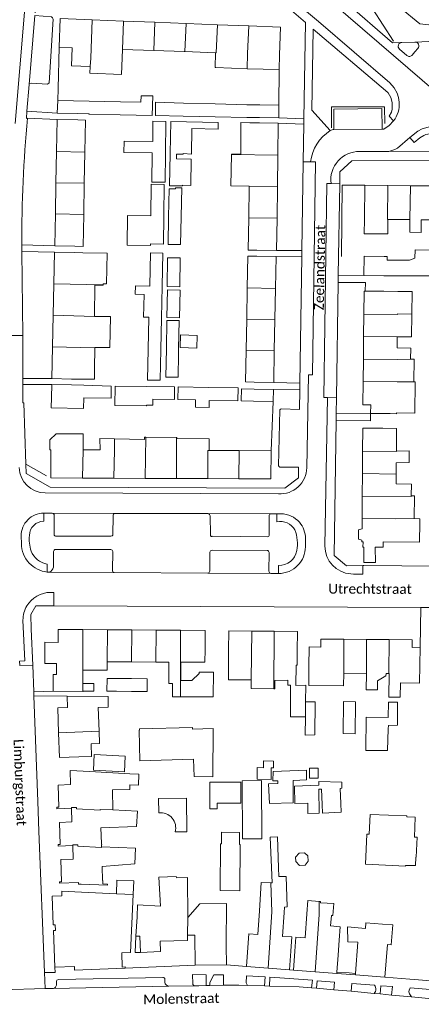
# Model space of a CAD drawing. Extents: x 177628 to 188968, y 384226 to 390673.
# Tile 204 of 256: x 183794 to 183897, y 386017 to 386269. Entities that reach past the tile are written whole.
import ezdxf

# ---------------------------------------------------------------- set-up
doc = ezdxf.new("R2010")
doc.units = 0
for name, color, linetype, lineweight in [('B01_F', 14, 'Continuous', 9), ('B01_T', 14, 'Continuous', 9), ('B02_F', 14, 'Continuous', 9), ('B02_T', 14, 'Continuous', 9), ('B07_D', 14, 'Continuous', 9), ('B11_D', 14, 'Continuous', 9), ('B11_F', 14, 'Continuous', 9), ('B11_S', 14, 'Continuous', 9), ('B14_F', 14, 'Continuous', 9), ('T03_F', 253, 'Continuous', 9), ('T03_T', 253, 'Continuous', 9), ('T04_F', 253, 'HAAG', 9), ('T04_T', 253, 'HAAG', 9), ('T05_F', 253, 'Continuous', 9), ('T05_T', 253, 'Continuous', 9), ('T13_F', 253, 'Continuous', 9), ('T22_F', 253, 'Continuous', 9), ('T22_T', 253, 'Continuous', 9), ('V00_F', 8, 'Continuous', 9), ('V00_T', 8, 'Continuous', 9), ('Z06', 7, 'Continuous', 9)]:
    doc.layers.add(name, color=color, linetype=linetype, lineweight=lineweight)
doc.styles.add('Legend', font='calibri.ttf')
doc.linetypes.add('HAAG', pattern='A,4,-1,[5,TOPOCAD.SHX,S=0.35,R=0,X=-0.35,Y=-0.35],-1', length=6)

msp = doc.modelspace()

# ---------------------------------------------------------------- linework, layer by layer
at = {"layer": 'B01_F', "linetype": 'Continuous'}
for points in [[(183860.731, 386256.056), (183860.772, 386259.811)], [(183852.563, 386256.263), (183860.731, 386256.056)], [(183850.913, 386242.492), (183853.202, 386242.467)], [(183816.783, 386209.124), (183810.602, 386209.27)], [(183809.842, 386176.96), (183813.559, 386176.942)], [(183890.655, 386168.385), (183895.3, 386168.305)], [(183810.688, 386162.978), (183803.773, 386163.043), (183802.097, 386161.496), (183802.098, 386158.963), (183802.41, 386158.962)], [(183885.209, 386134.073), (183885.252, 386130.136), (183882.286, 386130.142), (183882.311, 386134.094)], [(183841.759, 386107.905), (183841.735, 386104.661)], [(183896.705, 386108.477), (183894.64, 386108.399)], [(183896.57, 386099.297), (183896.705, 386108.477)], [(183843.842, 386095.834), (183843.959, 386102.149), (183840.259, 386102.162)], [(183847.72, 386100.189), (183847.756, 386104.07)], [(183865.01, 386103.902), (183864.947, 386098.763), (183867.48, 386098.79), (183867.439, 386094.521)], [(183802.956, 386097.279), (183802.963, 386098.495)], [(183810.531, 386097.177), (183802.956, 386097.279)], [(183817.023, 386095.94), (183806.545, 386095.971)], [(183812.817, 386080.581), (183809.514, 386080.467)], [(183847.183, 386032.345), (183847.217, 386043.023)], [(183876.024, 386033.682), (183876.25, 386037.108)], [(183878.156, 386037.072), (183878.208, 386033.27), (183880.765, 386033.129)], [(183889.688, 386037.577), (183889.274, 386032.509), (183888.316, 386032.58)]]:
    msp.add_lwpolyline(points, dxfattribs=at)
at = {"layer": 'B01_T', "linetype": 'Continuous'}
for points in [[(183812.981, 386268.744), (183804.804, 386269.064), (183804.517, 386261.736)], [(183812.981, 386268.744), (183820.959, 386268.432)], [(183820.959, 386268.432), (183828.937, 386268.12)], [(183828.937, 386268.12), (183836.914, 386267.809)], [(183836.914, 386267.809), (183844.934, 386267.495)], [(183844.934, 386267.495), (183852.917, 386267.183)], [(183852.917, 386267.183), (183861.047, 386266.865), (183860.772, 386259.811)], [(183804.517, 386261.736), (183807.822, 386261.607)], [(183828.655, 386260.906), (183820.675, 386261.171)], [(183836.479, 386260.647), (183828.655, 386260.906)], [(183803.842, 386235.113), (183803.988, 386243.285)], [(183803.988, 386243.285), (183809.25, 386243.191)], [(183811.069, 386234.985), (183811.216, 386243.15), (183809.25, 386243.191)], [(183853.202, 386242.467), (183855.651, 386242.44)], [(183860.447, 386242.381), (183855.651, 386242.44)], [(183860.346, 386234.179), (183860.447, 386242.381)], [(183803.7, 386227.141), (183803.842, 386235.113)], [(183810.926, 386227.013), (183811.069, 386234.985)], [(183860.246, 386226.11), (183860.346, 386234.179)], [(183803.559, 386219.17), (183803.7, 386227.141)], [(183810.783, 386219.041), (183810.926, 386227.013)], [(183852.911, 386218.174), (183853.007, 386226.197)], [(183853.007, 386226.197), (183853.008, 386226.27)], [(183860.147, 386218.085), (183860.246, 386226.11)], [(183882.461, 386217.836), (183882.55, 386226.505)], [(183882.55, 386226.505), (183888.45, 386226.444)], [(183888.45, 386226.444), (183894.22, 386226.384)], [(183894.22, 386226.384), (183899.95, 386226.325)], [(183803.559, 386219.17), (183803.413, 386210.998)], [(183808.51, 386210.907), (183810.636, 386210.87), (183810.783, 386219.041)], [(183854.96, 386209.916), (183852.812, 386209.937), (183852.911, 386218.174)], [(183860.147, 386218.085), (183860.046, 386209.853)], [(183882.423, 386214.127), (183882.461, 386217.836)], [(183888.461, 386217.774), (183888.422, 386214.053)], [(183894.067, 386217.716), (183888.461, 386217.774)], [(183899.887, 386217.657), (183896.949, 386217.687)], [(183803.413, 386210.998), (183808.51, 386210.907)], [(183860.046, 386209.853), (183854.96, 386209.916)], [(183803.178, 386201.353), (183803.367, 386209.436)], [(183803.367, 386209.436), (183808.385, 386209.318)], [(183810.602, 386209.27), (183808.385, 386209.318)], [(183854.991, 386208.361), (183852.705, 386208.407), (183852.55, 386200.269)], [(183859.897, 386208.269), (183854.991, 386208.361)], [(183859.744, 386200.134), (183859.897, 386208.269)], [(183802.989, 386193.278), (183803.178, 386201.353)], [(183852.55, 386200.269), (183852.4, 386192.334)], [(183859.595, 386192.199), (183859.744, 386200.134)], [(183882.667, 386199.479), (183882.376, 386199.482), (183882.313, 386193.617)], [(183887.42, 386199.428), (183882.667, 386199.479)], [(183890.997, 386199.385), (183887.42, 386199.428)], [(183802.801, 386185.202), (183802.989, 386193.278)], [(183852.4, 386192.334), (183852.249, 386184.399)], [(183859.446, 386184.263), (183859.595, 386192.199)], [(183882.25, 386187.834), (183882.313, 386193.617)], [(183882.189, 386182.101), (183882.25, 386187.834)], [(183890.838, 386184.963), (183890.868, 386187.762)], [(183890.868, 386187.762), (183890.869, 386187.811)], [(183802.801, 386185.202), (183802.612, 386177.127)], [(183859.446, 386184.263), (183859.293, 386176.128)], [(183882.127, 386176.349), (183882.189, 386182.101)], [(183802.612, 386177.127), (183807.696, 386177.009)], [(183807.696, 386177.009), (183809.842, 386176.96)], [(183854.304, 386176.222), (183852.095, 386176.267)], [(183859.293, 386176.128), (183854.304, 386176.222)], [(183884.05, 386168.232), (183884.073, 386170.412), (183882.063, 386170.432), (183882.127, 386176.349)], [(183889.049, 386168.178), (183884.05, 386168.232)], [(183889.049, 386168.178), (183890.653, 386168.16), (183890.655, 386168.385)], [(183882.015, 386158.591), (183882.059, 386164.462), (183887.185, 386164.423)], [(183890.626, 386158.615), (183890.667, 386164.399), (183887.185, 386164.423)], [(183802.41, 386158.962), (183802.364, 386151.747), (183810.489, 386151.71)], [(183810.633, 386158.925), (183814.949, 386158.905)], [(183850.453, 386158.745), (183842.791, 386158.78)], [(183858.629, 386158.708), (183858.596, 386151.493), (183850.42, 386151.53)], [(183850.453, 386158.745), (183858.629, 386158.708)], [(183881.972, 386152.848), (183882.015, 386158.591)], [(183890.605, 386155.634), (183890.584, 386152.745)], [(183881.929, 386147.105), (183881.972, 386152.848)], [(183890.584, 386152.745), (183890.566, 386150.24)], [(183810.489, 386151.71), (183818.469, 386151.674)], [(183818.469, 386151.674), (183826.459, 386151.638)], [(183826.459, 386151.638), (183834.469, 386151.602)], [(183834.469, 386151.602), (183842.445, 386151.566)], [(183842.445, 386151.566), (183850.42, 386151.53)], [(183881.885, 386141.342), (183881.929, 386147.105)], [(183881.866, 386138.775), (183881.885, 386141.342)], [(183885.209, 386134.073), (183887.28, 386134.057), (183887.29, 386135.416), (183896.54, 386135.347), (183896.578, 386140.347)], [(183881.866, 386138.775), (183880.962, 386138.469), (183880.936, 386136.147), (183881.844, 386135.817)], [(183882.311, 386134.094), (183882.1, 386134.096), (183882.111, 386135.455), (183881.841, 386135.458), (183881.844, 386135.817)], [(183802.963, 386098.495), (183802.982, 386101.516), (183803.862, 386101.509), (183803.88, 386104.319), (183800.86, 386104.341), (183800.9, 386109.771), (183804.259, 386109.747), (183804.283, 386113.047), (183810.604, 386113.001)], [(183810.604, 386113.001), (183816.829, 386112.956)], [(183816.829, 386112.956), (183823.034, 386112.911)], [(183823.034, 386112.911), (183829.249, 386112.865)], [(183829.249, 386112.865), (183835.465, 386112.82)], [(183835.465, 386112.82), (183841.795, 386112.774), (183841.759, 386107.905)], [(183847.791, 386107.725), (183847.839, 386112.695), (183853.709, 386112.638)], [(183853.709, 386112.638), (183859.45, 386112.583)], [(183859.45, 386112.583), (183865.336, 386112.526), (183865.288, 386107.585)], [(183868.309, 386103.573), (183868.341, 386108.573), (183871.341, 386108.554), (183871.353, 386110.564), (183877.24, 386110.527)], [(183877.24, 386110.527), (183883.01, 386110.49)], [(183883.01, 386110.49), (183888.75, 386110.453)], [(183888.75, 386110.453), (183894.653, 386110.416), (183894.64, 386108.399)], [(183847.791, 386107.725), (183847.756, 386104.07)], [(183865.288, 386107.585), (183865.256, 386103.9), (183865.01, 386103.902)], [(183877.175, 386101.868), (183877.118, 386098.665), (183868.278, 386098.723), (183868.309, 386103.573)], [(183882.986, 386101.833), (183877.175, 386101.868)], [(183887.988, 386101.803), (183888.7, 386101.799)], [(183888.7, 386101.799), (183888.744, 386101.799)], [(183804.379, 386086.671), (183804.163, 386092.983), (183806.644, 386093.068), (183806.545, 386095.971)], [(183809.514, 386080.467), (183804.598, 386080.298), (183804.379, 386086.671)], [(183812.317, 386076.729), (183807.323, 386076.98), (183807.45, 386073.423), (183804.232, 386073.308), (183804.435, 386067.625), (183803.91, 386067.608), (183803.914, 386067.265), (183807.651, 386067.388)], [(183812.317, 386076.729), (183822.603, 386076.196)], [(183818.114, 386072.038), (183822.597, 386072.181), (183822.599, 386073.364)], [(183807.651, 386067.388), (183807.787, 386063.877), (183804.589, 386063.776), (183804.768, 386058.103), (183804.252, 386058.074), (183804.248, 386057.73), (183807.997, 386057.868)], [(183815.322, 386057.511), (183815.304, 386058.081), (183815.374, 386058.083), (183815.364, 386058.403), (183815.294, 386058.401), (183815.169, 386062.369), (183824.287, 386062.749), (183824.481, 386066.634), (183818.252, 386066.932)], [(183807.997, 386057.868), (183808.13, 386054.366), (183804.918, 386054.243), (183805.112, 386048.574), (183804.59, 386048.55), (183804.609, 386048.197), (183809.452, 386048.373), (183809.468, 386048.024), (183810.179, 386047.982)], [(183824.015, 386057.173), (183815.322, 386057.511)], [(183823.858, 386053.21), (183824.015, 386057.173)], [(183823.858, 386053.21), (183815.483, 386052.519), (183815.62, 386048.877), (183815.684, 386048.879), (183815.696, 386048.585), (183815.631, 386048.583), (183815.651, 386048.06), (183816.85, 386048.005), (183816.835, 386047.685), (183810.179, 386047.982)], [(183810.186, 386045.951), (183805.191, 386046.214), (183805.231, 386044.991), (183802.733, 386044.906), (183803.008, 386037.61), (183803.517, 386037.632), (183803.578, 386036.183), (183803.068, 386036.162), (183803.421, 386026.802)], [(183810.186, 386045.951), (183819.135, 386045.547)], [(183821.36, 386026.527), (183821.35, 386026.834), (183820.636, 386026.811), (183820.517, 386030.479), (183822.718, 386030.551), (183823.418, 386045.354)], [(183824.135, 386034.669), (183824.395, 386039.662)], [(183852.693, 386031.824), (183852.917, 386035.27), (183855.264, 386035.108), (183855.681, 386041.141)], [(183861.951, 386040.707), (183861.532, 386034.654), (183863.898, 386034.49), (183863.667, 386030.9)], [(183864.668, 386030.827), (183864.922, 386034.482), (183867.353, 386034.309), (183867.788, 386040.43)], [(183874.029, 386039.986), (183873.838, 386037.302)], [(183882.704, 386036.695), (183882.806, 386038.089), (183887.096, 386037.774)], [(183825.252, 386030.554), (183823.918, 386030.512), (183824.135, 386034.669)], [(183825.252, 386030.554), (183825.097, 386034.7), (183824.135, 386034.669)], [(183837.265, 386034.961), (183837.306, 386033.592), (183830.269, 386033.381), (183830.362, 386030.752), (183825.252, 386030.554)], [(183839.229, 386027.275), (183839.162, 386034.955), (183837.265, 386034.961)], [(183847.183, 386032.345), (183847.227, 386027.345)], [(183852.341, 386026.926), (183852.693, 386031.824)], [(183876.024, 386033.682), (183875.758, 386029.83)], [(183880.178, 386025.153), (183880.765, 386033.129)], [(183888.316, 386032.58), (183887.702, 386024.225)], [(183863.324, 386026.135), (183863.667, 386030.9)], [(183864.315, 386026.017), (183864.668, 386030.827)], [(183875.441, 386025.51), (183875.758, 386029.83)], [(183803.421, 386026.802), (183808.417, 386026.99)], [(183808.417, 386026.99), (183808.453, 386026.041), (183821.36, 386026.527)], [(183847.227, 386027.345), (183839.229, 386027.275)], [(183857.854, 386026.529), (183852.341, 386026.926)], [(183857.854, 386026.529), (183863.324, 386026.135)], [(183869.895, 386025.609), (183864.315, 386026.017)], [(183869.895, 386025.609), (183875.419, 386025.205)], [(183875.419, 386025.205), (183875.441, 386025.51)], [(183880.151, 386024.783), (183880.178, 386025.153)], [(183887.702, 386024.225), (183880.151, 386024.783)]]:
    msp.add_lwpolyline(points, dxfattribs=at)
at = {"layer": 'B02_F', "linetype": 'Continuous'}
for points in [[(183812.187, 386248.014), (183804.142, 386248.194)], [(183820.218, 386247.834), (183812.187, 386248.014)], [(183825.39, 386247.718), (183820.218, 386247.834)], [(183829.148, 386247.696), (183836.306, 386247.508)], [(183836.306, 386247.508), (183844.393, 386247.297)], [(183844.393, 386247.297), (183852.473, 386247.085)], [(183812.199, 386244.702), (183820.104, 386244.52)], [(183820.104, 386244.52), (183828.301, 386244.332)], [(183836.207, 386244.187), (183829.14, 386244.346)], [(183844.338, 386244.005), (183836.207, 386244.187)], [(183852.437, 386243.823), (183844.338, 386244.005)], [(183835.696, 386218.395), (183835.862, 386225.819)], [(183832.317, 386211.405), (183835.538, 386211.333), (183835.696, 386218.395)], [(183830.814, 386200.712), (183830.983, 386209.149), (183827.865, 386209.211), (183827.696, 386200.785)], [(183835.338, 386200.583), (183835.425, 386207.945), (183832.195, 386207.983)], [(183888.19, 386203.392), (183893.929, 386203.381)], [(183893.929, 386203.381), (183900.027, 386203.369)], [(183827.696, 386200.785), (183827.696, 386200.761)], [(183830.651, 386192.554), (183830.814, 386200.712)], [(183827.416, 386192.638), (183827.256, 386184.633)], [(183827.42, 386192.822), (183827.416, 386192.638)], [(183830.491, 386184.558), (183830.651, 386192.554)], [(183831.915, 386184.783), (183832.042, 386191.99)], [(183831.787, 386177.523), (183831.915, 386184.783)], [(183827.256, 386184.633), (183827.098, 386176.74), (183830.333, 386176.675), (183830.491, 386184.558)], [(183826.815, 386175.133), (183818.81, 386175.225), (183818.753, 386170.247)], [(183833.956, 386171.806), (183833.993, 386175.051), (183826.815, 386175.133)], [(183842.664, 386174.878), (183834.877, 386174.978), (183834.835, 386171.755)], [(183850.175, 386171.447), (183850.218, 386174.781), (183842.664, 386174.878)], [(183810.763, 386169.506), (183802.461, 386169.668), (183802.525, 386172.29)], [(183822.98, 386097.215), (183826.998, 386097.184), (183827.023, 386100.454)], [(183810.531, 386097.177), (183810.653, 386097.175), (183810.654, 386097.274), (183813.35, 386097.248)], [(183819.118, 386097.244), (183822.98, 386097.215)], [(183867.439, 386094.521), (183869.889, 386094.516), (183869.786, 386086.109)], [(183821.388, 386080.659), (183813.491, 386081.089), (183813.276, 386077.13), (183821.173, 386076.7)], [(183883.107, 386060.744), (183882.725, 386053.1), (183892.917, 386052.589), (183892.927, 386052.787)], [(183845.719, 386058.281), (183845.609, 386046.336), (183850.655, 386046.289), (183850.764, 386058.147)]]:
    msp.add_lwpolyline(points, dxfattribs=at)
at = {"layer": 'B02_T', "linetype": 'Continuous'}
for points in [[(183804.043, 386244.952), (183804.142, 386248.194)], [(183852.473, 386247.085), (183855.779, 386247.049)], [(183860.633, 386246.996), (183855.779, 386247.049)], [(183860.597, 386243.736), (183860.633, 386246.996)], [(183809.094, 386244.797), (183804.043, 386244.952)], [(183812.068, 386244.706), (183809.094, 386244.797)], [(183812.199, 386244.702), (183812.068, 386244.706)], [(183855.65, 386243.789), (183852.437, 386243.823)], [(183855.65, 386243.789), (183860.597, 386243.736)], [(183882.331, 386203.485), (183882.409, 386208.425), (183887.495, 386208.344)], [(183887.495, 386208.344), (183888.268, 386208.332), (183888.253, 386207.407)], [(183887.39, 386203.405), (183882.331, 386203.485)], [(183888.148, 386203.393), (183887.39, 386203.405)], [(183888.19, 386203.392), (183888.148, 386203.393)], [(183802.605, 386175.605), (183802.525, 386172.29)], [(183807.66, 386175.484), (183802.605, 386175.605)], [(183810.833, 386175.401), (183807.66, 386175.484)], [(183810.815, 386172.185), (183817.773, 386172.097), (183817.791, 386175.22), (183810.833, 386175.401)], [(183854.35, 386174.458), (183851.089, 386174.518), (183851.023, 386171.442), (183854.17, 386171.384)], [(183859.258, 386174.367), (183854.35, 386174.458)], [(183859.202, 386171.291), (183859.258, 386174.367)], [(183854.17, 386171.384), (183859.202, 386171.291)]]:
    msp.add_lwpolyline(points, dxfattribs=at)
at = {"layer": 'B07_D', "linetype": 'Continuous'}
for points in [[(183812.981, 386268.744), (183812.6, 386258.999), (183812.43, 386256.823)], [(183820.959, 386268.432), (183820.675, 386261.171)], [(183828.937, 386268.12), (183828.655, 386260.906)], [(183836.914, 386267.809), (183836.634, 386260.641)], [(183844.441, 386260.363), (183844.609, 386260.357), (183844.934, 386267.495)], [(183852.917, 386267.183), (183852.607, 386260.131), (183852.563, 386256.263)], [(183811.069, 386234.985), (183803.842, 386235.113)], [(183848.518, 386234.351), (183860.346, 386234.179)], [(183810.926, 386227.013), (183803.7, 386227.141)], [(183860.246, 386226.11), (183853.007, 386226.197)], [(183888.461, 386217.774), (183888.362, 386217.775), (183888.45, 386226.444)], [(183894.22, 386226.384), (183894.067, 386217.716)], [(183810.783, 386219.041), (183803.559, 386219.17)], [(183860.147, 386218.085), (183852.911, 386218.174)], [(183803.178, 386201.353), (183815.729, 386201.062)], [(183859.744, 386200.134), (183852.55, 386200.269)], [(183802.989, 386193.278), (183813.528, 386193.002)], [(183859.595, 386192.199), (183852.4, 386192.334)], [(183882.313, 386193.617), (183890.932, 386193.473), (183890.934, 386193.648)], [(183890.934, 386193.648), (183894.584, 386193.612)], [(183882.25, 386187.834), (183890.868, 386187.762)], [(183802.801, 386185.202), (183813.597, 386184.951)], [(183859.446, 386184.263), (183852.249, 386184.399)], [(183882.189, 386182.101), (183890.851, 386182.031), (183894.269, 386182.102)], [(183882.127, 386176.349), (183890.803, 386176.269), (183895.096, 386176.315)], [(183826.644, 386162.134), (183826.459, 386151.638)], [(183834.469, 386151.602), (183834.516, 386162.049)], [(183818.469, 386151.674), (183818.614, 386158.887), (183818.637, 386161.716)], [(183810.633, 386158.925), (183810.489, 386151.71)], [(183842.445, 386151.566), (183842.477, 386158.781), (183842.791, 386158.78)], [(183850.42, 386151.53), (183850.453, 386158.745)], [(183882.015, 386158.591), (183890.625, 386158.506), (183890.626, 386158.615)], [(183881.972, 386152.848), (183890.584, 386152.745)], [(183881.929, 386147.105), (183894.39, 386146.993), (183894.394, 386147.163)], [(183881.885, 386141.342), (183890.509, 386141.303), (183895.177, 386141.344)], [(183810.556, 386102.676), (183810.604, 386113.001)], [(183816.829, 386112.956), (183816.759, 386104.787)], [(183823.006, 386104.755), (183823.034, 386112.911)], [(183829.249, 386112.865), (183829.186, 386104.724)], [(183835.459, 386095.831), (183835.465, 386112.82)], [(183853.709, 386112.638), (183853.586, 386100.185)], [(183859.35, 386097.911), (183859.45, 386112.583)], [(183877.24, 386110.527), (183877.175, 386101.868)], [(183882.986, 386101.833), (183883.01, 386110.49)], [(183888.7, 386101.799), (183888.75, 386110.453)], [(183810.531, 386097.177), (183810.541, 386099.238)], [(183867.439, 386094.521), (183867.408, 386090.688)], [(183804.379, 386086.671), (183814.727, 386087.022)], [(183818.252, 386066.932), (183814.991, 386067.088), (183814.997, 386066.918), (183808.953, 386067.203), (183808.939, 386067.602), (183807.64, 386067.556), (183807.651, 386067.388)], [(183807.997, 386057.868), (183807.973, 386058.01), (183809.272, 386058.051), (183809.283, 386057.691), (183815.327, 386057.341), (183815.322, 386057.511)], [(183858.589, 386048.311), (183858.809, 386040.924), (183857.854, 386026.529)], [(183823.418, 386045.354), (183819.135, 386045.547)], [(183869.895, 386025.609), (183870.9, 386040.209), (183870.888, 386043.555)], [(183837.355, 386039.476), (183837.265, 386034.961)]]:
    msp.add_lwpolyline(points, dxfattribs=at)
at = {"layer": 'B11_D', "linetype": 'Continuous'}
msp.add_lwpolyline([(183810.541, 386099.238), (183810.556, 386102.676)], dxfattribs=at)
at = {"layer": 'B11_F', "linetype": 'Continuous'}
for points in [[(183812.43, 386256.823), (183807.709, 386256.966), (183807.822, 386261.607)], [(183820.675, 386261.171), (183820.475, 386254.782), (183812.33, 386255.093), (183812.43, 386256.823)], [(183836.634, 386260.641), (183836.479, 386260.647)], [(183844.441, 386260.363), (183836.634, 386260.641)], [(183844.502, 386256.574), (183844.35, 386256.58), (183844.441, 386260.363)], [(183852.563, 386256.263), (183844.502, 386256.574)], [(183882.423, 386214.127), (183888.422, 386214.053)], [(183810.556, 386102.676), (183810.637, 386102.676)], [(183858.589, 386048.311), (183858.878, 386048.297), (183858.398, 386059.989), (183860.286, 386060.036), (183860.561, 386052.19)], [(183860.561, 386052.19), (183860.641, 386049.899), (183862.51, 386049.976), (183862.743, 386042.168), (183862.052, 386042.1), (183861.951, 386040.707)]]:
    msp.add_lwpolyline(points, dxfattribs=at)
at = {"layer": 'B11_S', "linetype": 'Continuous'}
for points in [[(183848.518, 386234.351), (183848.519, 386234.419), (183850.869, 386234.412), (183850.913, 386242.492)], [(183853.008, 386226.27), (183848.391, 386226.343), (183848.518, 386234.351)], [(183894.067, 386217.716), (183894.031, 386214.493), (183896.913, 386214.461), (183896.949, 386217.687)], [(183815.729, 386201.062), (183815.734, 386201.32), (183816.623, 386201.301), (183816.783, 386209.124)], [(183813.528, 386193.002), (183813.654, 386200.985), (183815.726, 386200.942), (183815.729, 386201.062)], [(183894.584, 386193.612), (183894.647, 386199.345), (183890.997, 386199.385)], [(183813.597, 386184.951), (183813.597, 386185.048), (183817.495, 386185.033), (183817.62, 386192.938), (183813.528, 386193.002)], [(183890.869, 386187.811), (183894.527, 386187.775), (183894.584, 386193.612)], [(183813.571, 386179.604), (183813.597, 386184.951)], [(183894.269, 386182.102), (183894.3, 386184.925), (183890.838, 386184.963)], [(183852.095, 386176.267), (183852.249, 386184.399)], [(183895.096, 386176.315), (183895.188, 386182.097), (183894.269, 386182.102)], [(183813.559, 386176.942), (183813.571, 386179.604)], [(183895.3, 386168.305), (183895.438, 386176.297), (183895.096, 386176.315)], [(183810.633, 386158.925), (183810.688, 386162.978)], [(183826.644, 386162.134), (183826.281, 386162.138), (183826.291, 386161.573), (183818.637, 386161.716)], [(183834.516, 386162.049), (183826.644, 386162.134)], [(183842.791, 386158.78), (183842.813, 386161.734), (183834.587, 386161.808), (183834.579, 386162.048), (183834.516, 386162.049)], [(183818.637, 386161.716), (183814.919, 386161.785), (183814.949, 386158.905)], [(183890.605, 386155.634), (183893.9, 386155.647), (183893.888, 386158.628), (183890.626, 386158.615)], [(183894.394, 386147.163), (183894.469, 386150.142), (183890.566, 386150.24)], [(183895.177, 386141.344), (183895.27, 386147.141), (183894.394, 386147.163)], [(183895.177, 386141.344), (183896.585, 386141.296), (183896.578, 386140.347)], [(183810.637, 386102.676), (183816.742, 386102.66), (183816.759, 386104.787)], [(183823.006, 386104.755), (183816.759, 386104.787)], [(183829.186, 386104.724), (183823.006, 386104.755)], [(183835.459, 386095.831), (183833.422, 386095.83), (183833.499, 386099.265), (183832.552, 386099.279), (183832.555, 386104.707), (183829.186, 386104.724)], [(183841.735, 386104.661), (183835.567, 386104.692), (183835.546, 386099.964), (183838.437, 386099.973), (183840.259, 386101.774), (183840.259, 386102.162)], [(183887.988, 386101.803), (183887.966, 386101.177), (183885.799, 386099.894), (183885.813, 386097.622), (183882.915, 386097.63), (183882.986, 386101.833)], [(183888.744, 386101.799), (183888.694, 386095.776), (183891.617, 386095.728), (183891.664, 386099.402), (183896.57, 386099.297)], [(183847.72, 386100.189), (183853.586, 386100.185)], [(183853.586, 386100.185), (183853.544, 386097.956), (183859.35, 386097.911)], [(183859.35, 386097.911), (183859.55, 386097.909), (183859.565, 386100.019), (183862.879, 386100.069), (183862.886, 386098.829), (183863.626, 386098.787), (183863.566, 386090.733), (183867.408, 386090.688)], [(183817.023, 386095.94), (183817.037, 386093.161), (183814.497, 386093.118), (183814.727, 386087.022)], [(183843.842, 386095.834), (183835.459, 386095.831)], [(183814.727, 386087.022), (183814.844, 386083.902), (183812.685, 386083.841), (183812.817, 386080.581)], [(183822.603, 386076.196), (183824.871, 386076.078), (183824.767, 386073.284), (183822.599, 386073.364)], [(183818.114, 386072.038), (183818.252, 386066.932)], [(183824.395, 386039.662), (183824.552, 386042.685), (183830.426, 386042.351), (183829.992, 386049.738), (183834.436, 386049.937), (183834.443, 386049.596), (183837.321, 386049.693), (183837.355, 386039.476)], [(183855.681, 386041.141), (183856.057, 386048.436), (183858.589, 386048.311)], [(183837.355, 386039.476), (183840.465, 386042.97), (183847.217, 386043.023)], [(183867.788, 386040.43), (183868.027, 386043.796), (183870.888, 386043.555)], [(183870.888, 386043.555), (183871.29, 386043.521), (183871.263, 386043.239), (183874.618, 386043.03), (183874.382, 386039.944), (183874.029, 386039.986)], [(183876.25, 386037.108), (183873.838, 386037.302)], [(183878.156, 386037.072), (183882.704, 386036.695)], [(183887.096, 386037.774), (183889.688, 386037.577)]]:
    msp.add_lwpolyline(points, dxfattribs=at)
at = {"layer": 'B14_F', "linetype": 'Continuous'}
for points in [[(183828.301, 386244.332), (183828.447, 386249.34), (183825.428, 386249.374), (183825.39, 386247.718)], [(183829.14, 386244.346), (183829.148, 386247.696)], [(183831.725, 386242.799), (183828.459, 386242.834), (183828.405, 386237.666), (183821.102, 386237.744), (183821.072, 386234.9), (183828.235, 386234.825), (183828.233, 386234.681)], [(183831.639, 386234.621), (183831.725, 386242.799)], [(183832.866, 386234.642), (183833.033, 386242.817), (183845.155, 386242.548)], [(183845.155, 386242.548), (183845.116, 386240.831), (183838.433, 386240.981), (183838.283, 386234.461)], [(183828.233, 386234.681), (183828.155, 386227.312), (183831.561, 386227.276), (183831.639, 386234.621)], [(183838.217, 386233.175), (183838.138, 386226.476), (183836.047, 386226.524), (183836.037, 386226.314), (183832.698, 386226.37), (183832.866, 386234.642)], [(183836.176, 386234.581), (183836.185, 386234.423), (183834.506, 386234.466), (183834.491, 386233.293), (183838.217, 386233.175)], [(183838.283, 386234.461), (183836.175, 386234.6), (183836.176, 386234.581)], [(183831.355, 386226.697), (183828.025, 386226.746), (183827.907, 386218.735)], [(183831.238, 386218.676), (183831.355, 386226.697)], [(183832.475, 386218.457), (183832.635, 386225.624), (183834.257, 386225.588), (183834.263, 386225.855), (183835.862, 386225.819)], [(183827.907, 386218.735), (183827.906, 386218.673), (183821.999, 386218.759), (183821.889, 386211.23), (183827.826, 386211.143), (183827.831, 386211.511), (183831.132, 386211.463), (183831.238, 386218.676)], [(183832.317, 386211.405), (183832.475, 386218.457)], [(183893.972, 386207.379), (183895.36, 386207.876), (183895.395, 386209.989), (183900.051, 386209.96), (183900.027, 386203.369)], [(183832.195, 386207.983), (183832.108, 386200.621), (183835.338, 386200.583)], [(183888.253, 386207.407), (183893.964, 386207.376), (183893.972, 386207.379)], [(183827.42, 386192.822), (183826.085, 386192.849), (183826.2, 386198.625), (183823.963, 386198.67), (183824.007, 386200.835), (183827.696, 386200.761)], [(183832.159, 386199.798), (183835.379, 386199.725), (183835.218, 386192.651), (183831.998, 386192.724), (183832.159, 386199.798)], [(183832.042, 386191.99), (183835.134, 386191.936), (183835.008, 386184.725)], [(183835.514, 386188.269), (183835.428, 386185.031), (183839.646, 386184.919), (183839.732, 386188.157), (183835.514, 386188.269)], [(183835.008, 386184.725), (183834.986, 386183.481)], [(183834.986, 386183.481), (183834.88, 386177.469), (183831.787, 386177.523)], [(183810.815, 386172.185), (183810.763, 386169.506)], [(183818.753, 386170.247), (183826.75, 386170.155)], [(183826.75, 386170.155), (183826.787, 386170.155), (183826.79, 386170.338), (183828.422, 386170.319), (183828.44, 386171.869), (183833.956, 386171.806)], [(183842.859, 386171.541), (183842.836, 386169.768), (183839.316, 386169.813), (183839.34, 386171.697), (183834.835, 386171.755)], [(183850.175, 386171.447), (183842.859, 386171.541)], [(183810.541, 386099.238), (183813.334, 386099.218), (183813.35, 386097.248)], [(183819.118, 386097.244), (183816.732, 386097.302), (183816.781, 386100.539), (183819.143, 386100.514)], [(183819.143, 386100.514), (183822.991, 386100.485)], [(183822.991, 386100.485), (183827.023, 386100.454)], [(183880.203, 386094.553), (183877.164, 386094.599), (183877.039, 386086.438), (183880.078, 386086.392), (183880.203, 386094.553)], [(183888.563, 386090.58), (183888.585, 386094.494), (183890.938, 386094.481), (183890.882, 386088.61), (183888.591, 386088.551), (183888.556, 386087.687)], [(183867.408, 386090.688), (183867.363, 386086.07), (183869.786, 386086.109)], [(183888.556, 386087.687), (183888.328, 386082.082), (183882.837, 386082.161), (183882.926, 386090.611)], [(183882.926, 386090.611), (183888.563, 386090.58)], [(183824.921, 386087.316), (183825.143, 386079.461), (183838.848, 386079.884), (183839.009, 386075.458), (183843.77, 386075.38), (183843.867, 386087.741), (183838.55, 386087.57), (183838.552, 386088.019), (183825.044, 386087.639)], [(183825.044, 386087.639), (183825.052, 386087.317), (183824.921, 386087.316)], [(183821.388, 386080.659), (183821.173, 386076.7)], [(183859.207, 386079.405), (183859.241, 386077.733), (183858.628, 386077.734), (183858.613, 386074.686), (183855.041, 386074.819), (183855.053, 386077.744), (183856.673, 386077.664), (183856.734, 386079.477), (183859.207, 386079.405)], [(183859.135, 386076.769), (183859.036, 386074.339), (183860.343, 386074.369)], [(183864.25, 386074.186), (183864.247, 386074.485), (183867.706, 386074.627), (183867.636, 386077.132), (183859.135, 386076.769)], [(183868.471, 386077.618), (183870.678, 386077.627), (183870.689, 386075.04), (183868.482, 386075.031), (183868.471, 386077.618)], [(183843.002, 386074.022), (183842.991, 386067.189), (183844.83, 386067.186), (183844.832, 386068.647), (183850.895, 386068.637), (183850.904, 386074.009), (183843.002, 386074.022)], [(183856.207, 386074.428), (183851.231, 386074.405), (183851.299, 386059.572), (183856.274, 386059.595), (183856.207, 386074.428)], [(183860.343, 386074.369), (183860.364, 386073.688), (183857.949, 386073.572), (183858.2, 386068.55), (183864.307, 386068.73), (183864.25, 386074.186)], [(183876.427, 386068.562), (183876.296, 386072.457), (183876.689, 386072.48), (183876.662, 386074.075), (183870.797, 386074.19), (183870.835, 386073.255)], [(183870.835, 386073.255), (183864.569, 386073.036), (183864.682, 386068.62), (183868.01, 386068.679), (183868.048, 386066.031), (183870.923, 386066.131), (183870.828, 386072.231)], [(183870.828, 386072.231), (183871.494, 386072.243), (183871.677, 386068.299)], [(183829.941, 386066.181), (183829.847, 386069.895), (183837.049, 386069.933), (183837.087, 386061.374), (183834.136, 386061.327)], [(183871.677, 386068.299), (183871.799, 386066.099), (183876.549, 386066.362), (183876.427, 386068.562)], [(183895.937, 386059.997), (183895.269, 386060.018), (183895.432, 386065.117), (183893.291, 386065.186), (183893.3, 386065.458), (183883.95, 386065.762), (183883.697, 386060.715), (183883.107, 386060.744)], [(183850.764, 386058.147), (183850.559, 386058.149), (183850.587, 386061.201), (183846.01, 386061.244), (183845.983, 386058.279), (183845.719, 386058.281)], [(183895.663, 386054.845), (183895.937, 386059.997)], [(183865.771, 386055.865), (183864.866, 386054.906), (183864.966, 386053.746), (183865.917, 386052.755), (183867.309, 386052.877), (183868.113, 386053.833), (183867.994, 386055.186), (183867.177, 386055.997), (183865.771, 386055.865)], [(183892.927, 386052.787), (183895.532, 386052.708), (183895.588, 386054.848), (183895.663, 386054.845)], [(183823.418, 386045.354), (183823.583, 386048.833), (183819.251, 386048.98), (183819.135, 386045.547)]]:
    msp.add_lwpolyline(points, dxfattribs=at)
msp.add_arc((183830.437, 386062.37), 3.843, 344.25099, 97.4185, dxfattribs=at)
at = {"layer": 'T03_F', "linetype": 'Continuous'}
msp.add_lwpolyline([(183875.441, 386025.51), (183878.556, 386025.292)], dxfattribs=at)
at = {"layer": 'T03_T', "linetype": 'Continuous'}
msp.add_lwpolyline([(183903.872, 386022.987), (183894.018, 386023.741)], dxfattribs=at)
at = {"layer": 'T04_F', "linetype": 'HAAG'}
for points in [[(183881.965, 386275.688), (183889.852, 386263.286)], [(183887.645, 386242.309), (183887.61, 386246.531), (183874.064, 386246.555), (183874.093, 386241.199)], [(183795.996, 386155.222), (183801.301, 386152.244)]]:
    msp.add_lwpolyline(points, dxfattribs=at)
at = {"layer": 'T04_T', "linetype": 'HAAG'}
for points in [[(183795.275, 386172.099), (183795.28, 386170.895), (183795.495, 386170.945), (183795.996, 386155.222)], [(183797.754, 386103.937), (183797.395, 386113.146)], [(183798.018, 386097.143), (183797.754, 386103.937)]]:
    msp.add_lwpolyline(points, dxfattribs=at)
at = {"layer": 'T05_F', "linetype": 'Continuous'}
for points in [[(183804.234, 386251.227), (183804.517, 386261.736)], [(183876.588, 386208.33), (183876.8, 386226.557), (183882.55, 386226.505)], [(183882.667, 386199.479), (183882.715, 386201.636)], [(183878.556, 386025.292), (183880.178, 386025.153)]]:
    msp.add_lwpolyline(points, dxfattribs=at)
at = {"layer": 'T05_T', "linetype": 'Continuous'}
for points in [[(183860.633, 386246.996), (183860.731, 386256.056)], [(183804.142, 386248.194), (183804.234, 386251.227)], [(183859.202, 386171.291), (183858.629, 386158.708)], [(183882.35, 386129.368), (183901.693, 386129.231)]]:
    msp.add_lwpolyline(points, dxfattribs=at)
at = {"layer": 'T13_F', "linetype": 'Continuous'}
msp.add_lwpolyline([(183904.696, 386267.845), (183902.477, 386267.597), (183898.844, 386267.51), (183896.638, 386267.754), (183891.393, 386271.972), (183890.525, 386274.313), (183891.478, 386275.798)], dxfattribs=at)
at = {"layer": 'T22_F', "linetype": 'Continuous'}
msp.add_lwpolyline([(183884.03, 386166.368), (183884.05, 386168.232)], dxfattribs=at)
at = {"layer": 'T22_T', "linetype": 'Continuous'}
for points in [[(183796.291, 386245.4), (183796.14, 386243.575), (183796.434, 386243.655)], [(183866.988, 386242.149), (183867.008, 386243.504)], [(183795.005, 386211.267), (183795.02, 386209.613)], [(183866.475, 386208.253), (183866.499, 386209.854)], [(183875.797, 386203.536), (183875.769, 386201.69)], [(183795.255, 386177.149), (183795.261, 386175.609)], [(183865.96, 386174.264), (183865.986, 386175.95)], [(183875.271, 386168.253), (183875.244, 386166.408)], [(183896.865, 386118.665), (183900.722, 386118.648)], [(183798.059, 386096.08), (183798.018, 386097.143)]]:
    msp.add_lwpolyline(points, dxfattribs=at)
at = {"layer": 'V00_F', "linetype": 'Continuous'}
for points in [[(183796.855, 386252.204), (183796.975, 386252.402), (183797.373, 386252.612), (183801.511, 386252.325), (183801.93, 386252.631), (183803.012, 386268.897), (183802.82, 386269.265), (183802.596, 386269.491), (183798.322, 386269.901)], [(183887.841, 386250.692), (183888.488, 386250.068), (183889.191, 386248.954), (183889.517, 386247.602), (183889.552, 386245.911), (183889.337, 386245.171), (183888.817, 386244.143), (183889.91, 386242.923)], [(183804.043, 386244.952), (183796.291, 386245.4)], [(183886.965, 386240.866), (183886.93, 386246.139), (183874.62, 386245.93), (183874.647, 386240.751)], [(183803.988, 386243.285), (183796.434, 386243.655)], [(183860.597, 386243.736), (183867.008, 386243.504)], [(183860.447, 386242.381), (183866.988, 386242.149)], [(183903.314, 386240.144), (183903.157, 386240.279), (183902.42, 386240.768), (183901.18, 386241.252), (183900.064, 386241.385), (183898.724, 386241.319), (183897.247, 386240.913), (183896.076, 386240.33), (183894.019, 386238.677)], [(183894.019, 386238.677), (183890.876, 386235.98), (183890.195, 386235.609), (183888.724, 386235.137)], [(183901.979, 386238.679), (183901.278, 386239.194), (183900.291, 386239.525), (183899.142, 386239.618), (183898.142, 386239.474), (183897.597, 386239.228), (183896.608, 386238.604), (183895.185, 386237.434), (183894.019, 386238.677)], [(183803.413, 386210.998), (183795.005, 386211.267)], [(183860.046, 386209.853), (183866.499, 386209.854)], [(183803.367, 386209.436), (183795.02, 386209.613)], [(183859.897, 386208.269), (183866.475, 386208.253)], [(183882.331, 386203.485), (183875.797, 386203.536)], [(183882.715, 386201.636), (183875.769, 386201.69)], [(183802.612, 386177.127), (183795.255, 386177.149)], [(183802.605, 386175.605), (183795.261, 386175.609)], [(183859.293, 386176.128), (183865.986, 386175.95)], [(183859.258, 386174.367), (183865.96, 386174.264)], [(183865.66, 386154.463), (183860.817, 386154.51), (183860.663, 386154.658), (183860.525, 386154.876), (183860.9, 386169.126), (183860.98, 386169.258), (183861.247, 386169.385), (183865.884, 386169.217)], [(183884.05, 386168.232), (183875.271, 386168.253)], [(183884.03, 386166.368), (183875.244, 386166.408)], [(183896.705, 386108.477), (183896.865, 386118.665)], [(183798.018, 386097.143), (183802.956, 386097.279)], [(183806.545, 386095.971), (183798.059, 386096.08)], [(183842.085, 386024.858), (183842.083, 386022.089)], [(183843.019, 386022.115), (183842.961, 386022.746), (183843.059, 386023.076), (183843.97, 386024.841)], [(183846.46, 386024.827), (183846.458, 386022.169)], [(183852.619, 386022.094), (183852.413, 386022.439), (183852.275, 386022.751), (183852.337, 386024.557)], [(183857.087, 386024.287), (183856.971, 386021.984)], [(183858.345, 386024.215), (183858.224, 386021.952)], [(183868.947, 386021.5), (183869.174, 386023.421)], [(183870.19, 386021.397), (183870.409, 386023.325)], [(183874.661, 386021.028), (183874.846, 386022.977)], [(183879.076, 386020.663), (183879.209, 386022.635)], [(183885.046, 386022.177), (183885.203, 386021.928), (183885.388, 386021.303), (183885.363, 386020.94), (183885.283, 386020.588), (183884.959, 386020.096)], [(183886.451, 386019.952), (183886.614, 386022.054)], [(183889.592, 386021.821), (183889.404, 386019.668)], [(183894.48, 386019.179), (183893.94, 386019.998), (183893.843, 386020.446), (183893.887, 386020.891), (183894.165, 386021.462)]]:
    msp.add_lwpolyline(points, dxfattribs=at)
at = {"layer": 'V00_T', "linetype": 'Continuous'}
for points in [[(183908.787, 386243.367), (183874.672, 386272.755), (183868.667, 386277.966)], [(183867.008, 386243.504), (183867.38, 386268.08), (183862.04, 386272.7), (183849.38, 386273.47), (183801.51, 386275.15), (183798.49, 386271.83), (183798.375, 386270.513)], [(183890.794, 386250.036), (183890.045, 386251.375), (183888.94, 386252.69), (183870.757, 386268.299), (183864.53, 386273.488)], [(183877.46, 386273.42), (183889.613, 386262.866)], [(183793.271, 386242.249), (183795.64, 386270.739)], [(183798.322, 386269.901), (183796.855, 386252.204)], [(183887.841, 386250.692), (183869.38, 386266.34), (183869.03, 386245.66), (183873.746, 386240.457)], [(183892.019, 386262.979), (183889.613, 386262.866)], [(183892.019, 386262.979), (183895.342, 386263.091)], [(183895.437, 386263.068), (183914.431, 386263.956), (183914.387, 386264.889)], [(183893.311, 386259.64), (183891.417, 386261.266)], [(183896.122, 386261.425), (183895.34, 386260.55), (183894.695, 386259.762)], [(183796.855, 386252.204), (183796.291, 386245.4)], [(183891.361, 386247.708), (183891.177, 386248.896), (183890.794, 386250.036)], [(183887.41, 386240.87), (183888.778, 386241.753), (183889.91, 386242.923)], [(183866.842, 386232.489), (183866.988, 386242.149)], [(183873.746, 386240.457), (183874.5, 386240.75), (183874.647, 386240.751)], [(183874.647, 386240.751), (183886.965, 386240.866)], [(183886.965, 386240.866), (183887.41, 386240.87)], [(183881.27, 386235.12), (183888.724, 386235.137)], [(183888.724, 386235.137), (183904.718, 386235.174), (183905.708, 386235.134)], [(183866.499, 386209.854), (183866.842, 386232.489)], [(183866.842, 386232.489), (183868.73, 386232.46)], [(183868.73, 386232.46), (183869.98, 386232.46), (183869.23, 386178.05), (183868.21, 386178.09), (183867.759, 386154.357)], [(183904.929, 386232.804), (183879.25, 386232.74), (183876.19, 386229.96), (183876.144, 386226.894)], [(183873.938, 386226.927), (183872.85, 386226.97), (183872.09, 386172.25), (183873.07, 386172.27)], [(183876.144, 386226.894), (183873.938, 386226.927)], [(183876.144, 386226.894), (183875.797, 386203.536)], [(183795.21, 386188.105), (183795.02, 386209.613)], [(183865.986, 386175.95), (183866.475, 386208.253)], [(183875.769, 386201.69), (183875.33, 386172.236)], [(183795.21, 386188.105), (183791.96, 386188.092)], [(183795.21, 386188.105), (183795.255, 386177.149)], [(183795.261, 386175.609), (183795.275, 386172.099)], [(183865.884, 386169.217), (183865.96, 386174.264)], [(183873.07, 386172.27), (183872.396, 386134.372)], [(183875.33, 386172.236), (183873.07, 386172.27)], [(183875.33, 386172.236), (183875.271, 386168.253)], [(183875.244, 386166.408), (183874.73, 386131.91), (183877.88, 386129.3), (183882.07, 386129.37)], [(183795.996, 386155.222), (183796.07, 386152.91), (183802.23, 386149.38), (183862.16, 386149.15), (183865.62, 386151.79), (183865.66, 386154.463)], [(183860.53, 386147.68), (183800.954, 386147.899)], [(183800.578, 386140.691), (183800.612, 386142.73)], [(183802.746, 386142.725), (183800.612, 386142.73)], [(183818.795, 386142.682), (183802.746, 386142.725)], [(183803.232, 386142.176), (183803.22, 386137.344)], [(183818.26, 386137.167), (183818.341, 386142.115)], [(183818.795, 386142.682), (183842.585, 386142.619)], [(183858.594, 386142.576), (183842.585, 386142.619)], [(183843.043, 386142.066), (183843.155, 386137.262)], [(183858.168, 386137.278), (183858.147, 386142.024)], [(183860.125, 386142.573), (183858.594, 386142.576)], [(183860.138, 386140.553), (183860.125, 386142.573)], [(183860.125, 386142.573), (183861.137, 386142.57)], [(183794.862, 386135.01), (183794.835, 386136.889)], [(183803.788, 386136.858), (183817.724, 386136.87)], [(183817.724, 386136.87), (183818.039, 386136.933), (183818.26, 386137.167)], [(183843.768, 386136.87), (183857.674, 386136.713)], [(183867.39, 386134.146), (183867.392, 386136.225)], [(183803.098, 386132.959), (183803.06, 386128.967), (183803.026, 386128.711), (183802.899, 386128.487), (183802.438, 386127.956), (183802.199, 386127.753), (183801.899, 386127.664)], [(183803.635, 386133.472), (183817.733, 386133.439)], [(183817.733, 386133.439), (183818.076, 386133.279), (183818.211, 386132.925)], [(183818.211, 386132.925), (183818.149, 386128.115)], [(183843.025, 386132.757), (183842.995, 386127.943)], [(183857.614, 386133.238), (183843.553, 386133.273)], [(183858.093, 386127.936), (183858.124, 386132.695)], [(183801.447, 386127.699), (183801.485, 386129.727)], [(183860.546, 386127.34), (183860.487, 386129.397)], [(183879.641, 386127.207), (183882.06, 386127.196), (183882.07, 386129.37)], [(183882.07, 386129.37), (183882.35, 386129.368)], [(183801.447, 386127.699), (183801.899, 386127.664)], [(183818.603, 386127.561), (183801.899, 386127.664)], [(183842.518, 386127.435), (183818.603, 386127.561)], [(183842.995, 386127.943), (183842.86, 386127.591), (183842.518, 386127.435)], [(183842.518, 386127.435), (183858.594, 386127.351)], [(183858.594, 386127.351), (183860.546, 386127.34)], [(183879.641, 386127.207), (183879.035, 386127.217)], [(183802.32, 386122.51), (183803.161, 386122.506)], [(183803.146, 386119.08), (183803.161, 386122.506)], [(183797.395, 386113.146), (183797.25, 386116.86), (183798.55, 386119.1), (183803.146, 386119.08)], [(183803.146, 386119.08), (183896.865, 386118.665)], [(183794.474, 386103.809), (183794.43, 386104.97), (183795.71, 386105.01), (183795.28, 386115.432)], [(183797.754, 386103.937), (183794.474, 386103.809)], [(183800.783, 386025.425), (183799.351, 386061.536), (183799.11, 386069.09), (183798.059, 386096.08)], [(183803.421, 386026.802), (183803.511, 386025.41), (183800.783, 386025.425)], [(183839.229, 386027.275), (183821.36, 386026.527)], [(183847.227, 386027.345), (183852.341, 386026.926)], [(183800.783, 386025.425), (183800.933, 386021.298)], [(183804.31, 386023.63), (183831, 386024.151)], [(183838.667, 386022.545), (183838.604, 386024.899), (183842.085, 386024.858)], [(183843.97, 386024.841), (183846.46, 386024.827)], [(183852.337, 386024.557), (183857.087, 386024.287)], [(183858.345, 386024.215), (183860.9, 386024.07), (183869.174, 386023.421)], [(183863.324, 386026.135), (183864.315, 386026.017)], [(183875.419, 386025.205), (183880.151, 386024.783)], [(183894.018, 386023.741), (183887.702, 386024.225)], [(183789.941, 386021.034), (183800.933, 386021.298)], [(183800.933, 386021.298), (183802.863, 386021.344)], [(183832.564, 386021.963), (183802.863, 386021.344)], [(183803.8, 386023.141), (183803.96, 386023.485), (183804.31, 386023.63)], [(183803.823, 386022.381), (183803.8, 386023.141)], [(183831.527, 386023.662), (183831.527, 386022.946)], [(183832.564, 386021.963), (183839.118, 386022.025)], [(183842.083, 386022.089), (183840.163, 386022.02), (183839.118, 386022.025)], [(183843.019, 386022.115), (183842.083, 386022.089)], [(183846.458, 386022.169), (183843.019, 386022.115)], [(183846.458, 386022.169), (183850.41, 386022.15), (183852.619, 386022.094)], [(183856.971, 386021.984), (183852.619, 386022.094)], [(183858.224, 386021.952), (183856.971, 386021.984)], [(183868.947, 386021.5), (183865.8, 386021.76), (183858.224, 386021.952)], [(183870.19, 386021.397), (183868.947, 386021.5)], [(183874.661, 386021.028), (183870.19, 386021.397)], [(183870.409, 386023.325), (183874.846, 386022.977)], [(183879.209, 386022.635), (183885.046, 386022.177)], [(183886.614, 386022.054), (183889.592, 386021.821)], [(183894.165, 386021.462), (183900.303, 386020.981)], [(183879.076, 386020.663), (183874.661, 386021.028)], [(183884.959, 386020.096), (183879.076, 386020.663)], [(183886.451, 386019.952), (183884.959, 386020.096)], [(183889.404, 386019.668), (183886.451, 386019.952)], [(183894.48, 386019.179), (183889.404, 386019.668)], [(183899.785, 386018.668), (183894.48, 386019.179)]]:
    msp.add_lwpolyline(points, dxfattribs=at)
for centre, radius, start, end in [((183892.051, 386262.005), 0.974, 91.89117, 229.38279), ((183895.376, 386262.091), 1, 318.23619, 91.9406), ((183893.943, 386260.378), 0.972, 229.41785, 320.65739), ((183884.265, 386247.247), 7.111, 322.54744, 3.71383), ((184117.289, 386213.273), 322.29, 174.59074, 180.35661), ((183879.663, 386231.174), 11.008, 122.51321, 173.29202), ((183881.11, 386227.886), 7.236, 88.73574, 187.61289), ((183800.977, 386154.593), 6.694, 181.77306, 269.80351), ((183860.948, 386154.479), 6.812, 266.48083, 358.97284), ((183800.595, 386136.972), 5.758, 89.8329, 134.93584), ((183802.735, 386142.226), 0.499, 354.24377, 88.78968), ((183818.801, 386142.212), 0.47, 90.68568, 191.94543), ((183842.549, 386142.123), 0.498, 353.44928, 85.8145), ((183858.62, 386142.098), 0.479, 93.16652, 188.83358), ((183861.174, 386136.348), 6.223, 40.70875, 90.34161), ((183800.59, 386136.97), 5.756, 134.88992, 180.81065), ((183800.604, 386136.992), 3.699, 90.40476, 178.74643), ((183860.952, 386136.241), 4.388, 30.43703, 100.68633), ((183861.18, 386136.355), 6.213, 358.80312, 40.69367), ((183806.178, 386136.121), 9.321, 174.13796, 199.05533), ((183803.727, 386137.361), 0.507, 181.92843, 276.96874), ((183843.505, 386137.134), 0.373, 159.88077, 314.92319), ((183857.653, 386137.23), 0.517, 272.34311, 5.32813), ((183854.792, 386134.905), 10.56, 350.63247, 19.6957), ((183802.33, 386135.116), 7.469, 180.80968, 223.26137), ((183879.46, 386134.269), 7.065, 179.1658, 266.5496), ((183802.31, 386134.946), 5.283, 200.70016, 261.01265), ((183803.603, 386132.968), 0.505, 86.37568, 181.00554), ((183843.542, 386132.756), 0.517, 88.82037, 179.86254), ((183857.603, 386132.717), 0.521, 357.57428, 88.83571), ((183860.71, 386133.959), 4.568, 267.19994, 350.25264), ((183860.586, 386134.147), 6.804, 316.16478, 359.98937), ((183802.322, 386135.1), 7.452, 223.21351, 263.25466), ((183860.579, 386134.153), 6.813, 269.7234, 316.17253), ((183818.645, 386128.059), 0.499, 173.51722, 265.15164), ((183858.603, 386127.866), 0.515, 172.18132, 268.97286), ((183802.368, 386115.357), 7.153, 90.38104, 149.06818), ((183802.451, 386115.464), 7.171, 150.13798, 180.25278), ((183831.023, 386023.648), 0.504, 1.64595, 92.63796), ((183802.831, 386022.336), 0.993, 271.82433, 2.59189), ((183832.558, 386022.995), 1.032, 182.73262, 270.32999), ((183839.131, 386022.492), 0.467, 173.45548, 268.41522)]:
    msp.add_arc(centre, radius, start, end, dxfattribs=at)

# ---------------------------------------------------------------- texts
at = {"layer": 'Z06', "linetype": 'Continuous', "style": 'Legend'}
for s, rotation, p in [('Zeelandstraat', 88.91151, (183872.085, 386194.561)), ('Utrechtstraat', 359.77082, (183873.231, 386122.202)), ('Limburgstraat', 272.17837, (183792.87, 386084.98)), ('Molenstraat', 1.14576, (183825.992, 386017.288))]:
    msp.add_text(s, height=2.5, rotation=rotation, dxfattribs=at).set_placement(p)

doc.saveas('drawing.dxf')
